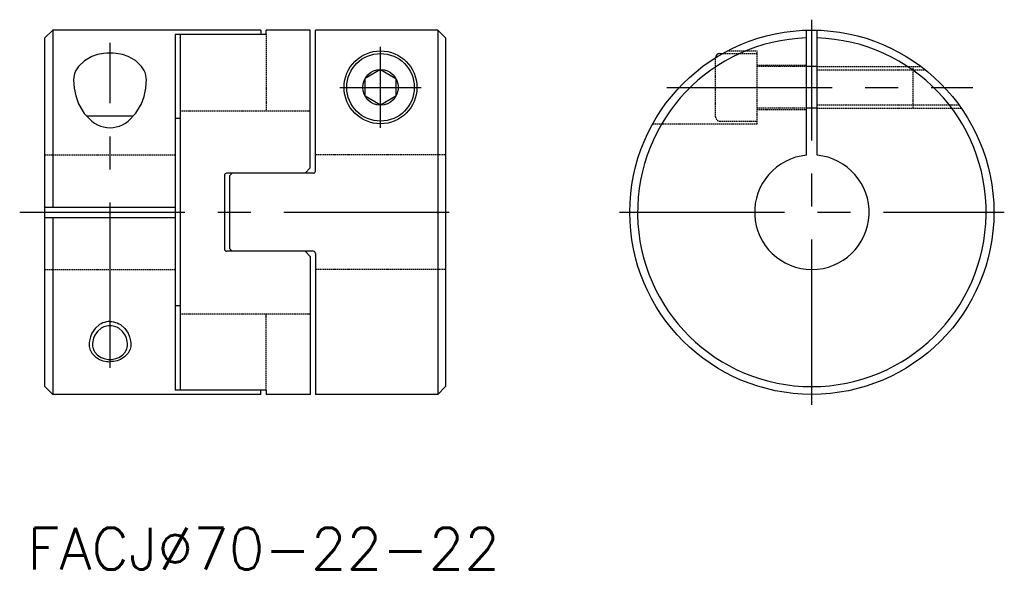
# Model space of a CAD drawing. Extents: x 148 to 337, y 81 to 187.
import ezdxf

# ---------------------------------------------------------------- set-up
doc = ezdxf.new("R2010")
doc.units = 0
doc.linetypes.add('CENTER', pattern=[50.8, 31.75, -6.35, 6.35, -6.35])
doc.linetypes.add('HIDDEN', pattern=[0.375, 0.25, -0.125])
doc.layers.get('0').update_dxf_attribs({"linetype": 'CONTINUOUS'})
doc.layers.add('CENTER', color=1, linetype='CENTER')
doc.styles.get("Standard").update_dxf_attribs({"font": 'txt.shx', "bigfont": 'chineset.shx'})

msp = doc.modelspace()

# ---------------------------------------------------------------- linework, layer by layer
for p, q in [((154.02, 185.18), (152.52, 183.68)), ((152.52, 116.68), (152.52, 183.68)), ((194.02, 185.18), (154.02, 185.18)), ((154.02, 185.18), (154.02, 151.18)), ((177.52, 184.36), (177.52, 115.99)), ((195.02, 184.36), (177.52, 184.36)), ((178.52, 184.36), (178.52, 115.99)), ((194.02, 185.18), (194.02, 184.36)), ((203.52, 185.18), (195.02, 185.18)), ((195.02, 184.36), (195.02, 185.18)), ((203.52, 158.68), (203.52, 185.18)), ((228.02, 185.18), (204.52, 185.18)), ((204.52, 158.08), (204.52, 185.18)), ((228.02, 185.18), (228.02, 115.18)), ((229.52, 183.68), (228.02, 185.18)), ((229.52, 183.68), (229.52, 116.68)), ((298.94, 161.13), (298.94, 185.16)), ((300.94, 161.13), (300.94, 185.16)), ((161.52, 180.08), (160.11, 179.3)), ((162.64, 180.47), (161.52, 180.08)), ((163.8, 180.69), (162.64, 180.47)), ((164.41, 180.75), (163.8, 180.69)), ((165.02, 180.77), (164.41, 180.75)), ((165.63, 180.75), (165.02, 180.77)), ((166.23, 180.69), (165.63, 180.75)), ((167.39, 180.47), (166.23, 180.69)), ((168.52, 180.08), (167.39, 180.47)), ((169.92, 179.31), (168.52, 180.08)), ((282.24, 180.68), (282.77, 180.68)), ((158.95, 178.21), (158.68, 177.82)), ((160.11, 179.3), (158.95, 178.21)), ((171.08, 178.21), (169.92, 179.31)), ((171.36, 177.81), (171.08, 178.21)), ((300.94, 178.18), (298.94, 178.18)), ((158.04, 176.1), (158.02, 175.65)), ((158.12, 176.54), (158.04, 176.1)), ((158.26, 176.98), (158.12, 176.54)), ((158.44, 177.4), (158.26, 176.98)), ((158.68, 177.82), (158.44, 177.4)), ((171.59, 177.4), (171.36, 177.81)), ((171.78, 177), (171.59, 177.4)), ((171.91, 176.54), (171.78, 177)), ((171.99, 176.03), (171.91, 176.54)), ((217.02, 177.61), (214.05, 175.89)), ((217.02, 177.61), (219.99, 175.89)), ((158.02, 175.65), (158.02, 175.65)), ((158.02, 175.65), (158.02, 175.64)), ((158.02, 175.64), (158.04, 174.84)), ((158.04, 174.84), (158.12, 174.05)), ((171.91, 174.05), (171.99, 174.98)), ((172.02, 175.65), (171.99, 176.03)), ((171.99, 174.98), (172.02, 175.65)), ((214.05, 172.46), (214.05, 175.89)), ((219.99, 175.89), (219.99, 172.46)), ((158.12, 174.05), (158.43, 172.52)), ((158.43, 172.52), (158.95, 171.04)), ((171.08, 171.04), (171.6, 172.43)), ((171.6, 172.43), (171.91, 174.05)), ((217.02, 170.75), (214.05, 172.46)), ((219.99, 172.46), (217.02, 170.75)), ((158.95, 171.04), (160.03, 169.18)), ((170, 169.21), (171.08, 171.04)), ((160.03, 169.18), (161.52, 167.66)), ((160.52, 168.68), (169.49, 168.68)), ((168.52, 167.66), (170, 169.21)), ((300.94, 170.18), (298.94, 170.18)), ((161.52, 167.66), (162.05, 167.29)), ((162.05, 167.29), (162.62, 166.98)), ((162.62, 166.98), (163.2, 166.74)), ((163.2, 166.74), (163.8, 166.56)), ((166.23, 166.56), (166.83, 166.74)), ((166.83, 166.74), (167.41, 166.98)), ((167.41, 166.98), (167.98, 167.29)), ((167.98, 167.29), (168.52, 167.66)), ((178.52, 168.18), (177.52, 168.18)), ((163.8, 166.56), (164.4, 166.46)), ((164.4, 166.46), (165.02, 166.42)), ((165.02, 166.42), (165.63, 166.46)), ((165.63, 166.46), (166.23, 166.56)), ((187.02, 157.28), (187.02, 143.08)), ((204.12, 157.68), (187.42, 157.68)), ((188.02, 157.18), (188.52, 157.68)), ((188.02, 157.18), (188.02, 143.18)), ((203.52, 158.68), (202.52, 157.68)), ((152.52, 151.18), (177.52, 151.18)), ((152.52, 149.18), (177.52, 149.18)), ((154.02, 149.18), (154.02, 115.18)), ((204.12, 142.68), (187.42, 142.68)), ((188.02, 143.18), (188.52, 142.68)), ((203.52, 141.68), (202.52, 142.68)), ((204.52, 142.28), (204.52, 115.18)), ((203.52, 141.68), (203.52, 115.18)), ((178.52, 132.18), (177.52, 132.18)), ((162.63, 127.29), (162.09, 126.53)), ((163.33, 127.88), (162.63, 127.29)), ((163.59, 128.02), (163.33, 127.88)), ((163.86, 128.15), (163.59, 128.02)), ((164.14, 128.24), (163.86, 128.15)), ((164.43, 128.31), (164.14, 128.24)), ((164.72, 128.35), (164.43, 128.31)), ((165.02, 128.37), (164.72, 128.35)), ((165.31, 128.35), (165.02, 128.37)), ((165.6, 128.31), (165.31, 128.35)), ((165.89, 128.24), (165.6, 128.31)), ((166.17, 128.15), (165.89, 128.24)), ((166.44, 128.02), (166.17, 128.15)), ((166.7, 127.88), (166.44, 128.02)), ((167.41, 127.27), (166.7, 127.88)), ((167.94, 126.53), (167.41, 127.27)), ((161.65, 125.02), (161.64, 124.71)), ((161.69, 125.34), (161.65, 125.02)), ((161.84, 125.95), (161.69, 125.34)), ((162.09, 126.53), (161.84, 125.95)), ((168.19, 125.99), (167.94, 126.53)), ((168.34, 125.34), (168.19, 125.99)), ((168.38, 124.97), (168.34, 125.34)), ((168.39, 124.7), (168.38, 124.97)), ((161.64, 124.69), (161.65, 124.45)), ((161.65, 124.45), (161.69, 124.21)), ((161.69, 124.21), (161.76, 123.97)), ((161.76, 123.97), (161.85, 123.74)), ((161.85, 123.74), (161.96, 123.52)), ((161.96, 123.52), (162.09, 123.3)), ((162.09, 123.3), (162.64, 122.71)), ((167.39, 122.71), (167.94, 123.3)), ((167.94, 123.3), (168.07, 123.52)), ((168.07, 123.52), (168.19, 123.74)), ((168.19, 123.74), (168.28, 123.96)), ((168.28, 123.96), (168.34, 124.21)), ((168.34, 124.21), (168.38, 124.49)), ((168.38, 124.49), (168.39, 124.7)), ((168.39, 124.7), (168.39, 124.7)), ((168.39, 124.7), (168.39, 124.7)), ((162.64, 122.71), (163.33, 122.27)), ((163.33, 122.27), (163.87, 122.07)), ((163.87, 122.07), (164.43, 121.94)), ((164.43, 121.94), (164.72, 121.91)), ((164.72, 121.91), (165.02, 121.9)), ((165.02, 121.9), (165.31, 121.91)), ((165.31, 121.91), (165.6, 121.94)), ((165.6, 121.94), (166.17, 122.07)), ((166.17, 122.07), (166.7, 122.27)), ((166.7, 122.27), (167.39, 122.71)), ((154.02, 115.18), (152.52, 116.68)), ((195.02, 115.99), (177.52, 115.99)), ((194.02, 115.18), (194.02, 115.99)), ((195.02, 115.99), (195.02, 115.18)), ((228.02, 115.18), (229.52, 116.68)), ((194.02, 115.18), (154.02, 115.18)), ((203.52, 115.18), (195.02, 115.18)), ((228.02, 115.18), (204.52, 115.18))]:
    msp.add_line(p, q)
at = {"color": 5, "linetype": 'HIDDEN'}
for p, q in [((195.02, 184.36), (195.02, 169.68)), ((281.44, 168.48), (281.44, 179.88)), ((282.77, 180.68), (289.44, 180.68)), ((283.69, 181.18), (289.44, 181.18)), ((289.44, 167.18), (289.44, 181.18)), ((289.44, 178.43), (298.94, 178.43)), ((298.94, 178.18), (289.44, 178.18)), ((300.94, 178.18), (320.94, 178.18)), ((319.44, 170.18), (319.44, 178.18)), ((300.94, 177.55), (321.74, 177.55)), ((300.94, 170.8), (328.21, 170.8)), ((178.52, 169.68), (203.52, 169.68)), ((298.94, 170.18), (289.44, 170.18)), ((289.44, 169.93), (298.94, 169.93)), ((300.94, 170.18), (328.66, 170.18)), ((269.34, 167.18), (289.44, 167.18)), ((282.24, 167.68), (289.44, 167.68)), ((152.52, 161.18), (177.52, 161.18)), ((229.52, 161.18), (204.52, 161.18)), ((152.52, 139.18), (177.52, 139.18)), ((229.52, 139.18), (204.52, 139.18)), ((178.52, 130.68), (203.52, 130.68)), ((195.02, 115.99), (195.02, 130.68))]:
    msp.add_line(p, q, dxfattribs=at)
at = {"color": 5}
for p, q in [((163.33, 128.76), (163.02, 128.58)), ((163.65, 128.91), (163.33, 128.76)), ((163.98, 129.02), (163.65, 128.91)), ((164.32, 129.11), (163.98, 129.02)), ((164.67, 129.16), (164.32, 129.11)), ((165.02, 129.18), (164.67, 129.16)), ((165.02, 129.18), (165.37, 129.16)), ((165.37, 129.16), (165.71, 129.11)), ((165.71, 129.11), (166.05, 129.02)), ((166.05, 129.02), (166.38, 128.91)), ((166.38, 128.91), (166.71, 128.76)), ((166.71, 128.76), (167.02, 128.58)), ((161.55, 126.94), (161.26, 126.23)), ((162.18, 127.85), (161.55, 126.94)), ((163.02, 128.58), (162.18, 127.85)), ((167.02, 128.58), (167.85, 127.85)), ((167.85, 127.85), (168.48, 126.94)), ((168.48, 126.94), (168.78, 126.23)), ((161.03, 125.09), (161.02, 124.71)), ((161.08, 125.48), (161.03, 125.09)), ((161.26, 126.23), (161.08, 125.48)), ((168.78, 126.23), (168.96, 125.48)), ((168.96, 125.48), (169, 125.09)), ((168.96, 125.48), (169, 125.09)), ((169, 125.09), (169.02, 124.71)), ((169, 125.09), (169.02, 124.71)), ((161.02, 124.7), (161.03, 124.41)), ((161.03, 124.41), (161.08, 124.14)), ((161.08, 124.14), (161.15, 123.86)), ((161.15, 123.86), (161.26, 123.59)), ((161.26, 123.59), (161.39, 123.33)), ((161.39, 123.33), (161.55, 123.08)), ((161.55, 123.08), (162.21, 122.39)), ((168.48, 123.08), (167.83, 122.39)), ((168.64, 123.33), (168.48, 123.08)), ((168.78, 123.59), (168.64, 123.33)), ((168.78, 123.59), (168.64, 123.33)), ((168.88, 123.86), (168.78, 123.59)), ((168.88, 123.86), (168.78, 123.59)), ((168.96, 124.14), (168.88, 123.86)), ((168.96, 124.14), (168.88, 123.86)), ((169, 124.41), (168.96, 124.14)), ((169, 124.41), (168.96, 124.14)), ((169.02, 124.7), (169, 124.41)), ((162.21, 122.39), (163.02, 121.89)), ((163.02, 121.89), (163.66, 121.65)), ((163.66, 121.65), (164.32, 121.5)), ((164.32, 121.5), (164.67, 121.47)), ((164.67, 121.47), (165.02, 121.45)), ((165.36, 121.47), (165.02, 121.45)), ((165.71, 121.5), (165.36, 121.47)), ((166.38, 121.65), (165.71, 121.5)), ((167.02, 121.89), (166.38, 121.65)), ((167.83, 122.39), (167.02, 121.89))]:
    msp.add_line(p, q, dxfattribs=at)
for centre, radius in [((299.94, 150.18), 35), ((217.02, 174.18), 7), ((217.02, 174.18), 6.5), ((217.02, 174.18), 3.43)]:
    msp.add_circle(centre, radius)
for centre, radius, start, end in [((299.94, 150.18), 33.5, 91.7106, 88.2894), ((282.24, 179.88), 0.8, 90, 179.2009), ((282.24, 179.88), 0.8, 179.2009, 180), ((299.94, 150.18), 11, 95.2159, 84.7841), ((187.42, 157.28), 0.4, 90, 180), ((204.12, 158.08), 0.4, 270, 0), ((187.42, 143.08), 0.4, 180, 270), ((204.12, 142.28), 0.4, 0, 90)]:
    msp.add_arc(centre, radius, start, end)
at = {"color": 5, "linetype": 'HIDDEN'}
msp.add_arc((282.24, 168.48), 0.8, 180, 270, dxfattribs=at)
at = {"layer": 'CENTER', "color": 1, "linetype": 'CENTER'}
for p, q in [((299.94, 113.18), (299.94, 187.18)), ((165.02, 120.31), (165.02, 182.76)), ((217.02, 166.38), (217.02, 181.98)), ((209.22, 174.18), (224.82, 174.18)), ((272.09, 174.18), (330.86, 174.18)), ((147.66, 150.18), (234.8, 150.18)), ((262.94, 150.18), (336.94, 150.18))]:
    msp.add_line(p, q, dxfattribs=at)

# ---------------------------------------------------------------- texts
msp.add_text('FACJ%%C70-22-22', height=8).set_placement((149.11, 81.54))

doc.saveas('drawing.dxf')
